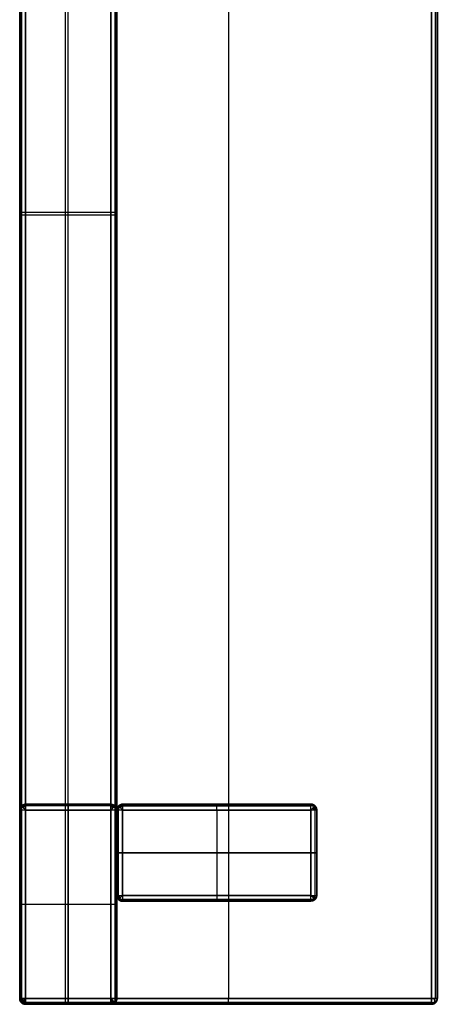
# Model space of a CAD drawing. Header units: millimetres. Extents: x -426 to 426, y -357 to 354.
# Tile 7 of 10: x 284 to 426, y -336 to -1. Entities that reach past the tile are written whole.
import ezdxf

# ---------------------------------------------------------------- set-up
doc = ezdxf.new("R2010")
doc.units = ezdxf.units.MM
doc.layers.add('Défaut', color=7, linetype='Continuous', true_color=0x000000)

msp = doc.modelspace()

# ---------------------------------------------------------------- linework, layer by layer
at = {"layer": 'Défaut'}
for p, q in [((355.05, 352.13, 590.39), (355.05, -333.87, 590.39)), ((355.05, 352.13, 623.39), (355.05, -333.87, 623.39)), ((284.05, -334.02, 557.39), (284.05, 200.28, 557.39)), ((299.55, 200.28, 590.39), (299.55, -335.87, 590.39)), ((300.55, -334.02, 522.39), (300.55, 200.28, 522.39)), ((317.05, -334.02, 556.39), (317.05, 200.28, 556.39)), ((284.05, -66.87, 524.39), (284.05, -66.87, 590.39)), ((315.05, -66.87, 522.39), (286.05, -66.87, 522.39)), ((317.05, -66.87, 524.39), (317.05, -66.87, 588.39)), ((315.05, -67.79, 590.39), (284.05, -67.79, 590.39)), ((284.05, -333.87, 261.39), (284.05, -269.87, 261.39)), ((286.05, -267.87, 261.39), (315.05, -267.87, 261.39)), ((300.55, -267.87, 520.39), (300.55, -267.87, 2.39)), ((300.55, -333.87, 522.39), (300.55, -269.87, 522.39)), ((300.55, -269.87, 0.39), (300.55, -333.87, 0.39)), ((317.05, -333.87, 261.39), (317.05, -269.87, 261.39)), ((319.05, -267.87, 295.39), (383.05, -267.87, 295.39)), ((351.05, -267.87, 2.39), (351.05, -267.87, 588.39)), ((351.05, -269.87, 590.39), (351.05, -298.87, 590.39)), ((351.05, -269.87, 0.39), (351.05, -298.87, 0.39)), ((319.05, -284.37, 590.39), (383.05, -284.37, 590.39)), ((383.05, -284.37, 0.39), (319.05, -284.37, 0.39)), ((319.05, -300.87, 295.39), (383.05, -300.87, 295.39)), ((351.05, -300.87, 2.39), (351.05, -300.87, 588.39)), ((284.05, -301.87, 2.39), (284.05, -301.87, 520.39)), ((286.05, -301.87, 522.39), (315.05, -301.87, 522.39)), ((286.05, -301.87, 0.39), (315.05, -301.87, 0.39)), ((317.05, -301.87, 2.39), (317.05, -301.87, 520.39)), ((286.05, -335.87, 261.39), (315.05, -335.87, 261.39)), ((315.05, -335.87, 557.39), (286.05, -335.87, 557.39)), ((424.05, -335.87, 606.89), (286.05, -335.87, 606.89)), ((300.55, -335.87, 2.39), (300.55, -335.87, 520.39)), ((300.55, -335.87, 590.39), (300.55, -335.87, 524.39)), ((355.05, -335.87, 592.39), (355.05, -335.87, 621.39))]:
    msp.add_line(p, q, dxfattribs=at)
for points in [[(284.05, 352.13, 592.39), (284.05, 9.13, 592.39), (284.05, -333.87, 592.39)], [(284.05, -333.87, 621.39), (284.05, 9.13, 621.39), (284.05, 352.13, 621.39)], [(284.05, 352.13, 606.89), (284.05, 9.13, 606.89), (284.05, -333.87, 606.89)], [(284.63, -333.87, 590.98), (284.63, 9.13, 590.98), (284.63, 352.13, 590.98)], [(284.63, 352.13, 622.81), (284.63, 9.13, 622.81), (284.63, -333.87, 622.81)], [(286.05, -333.87, 590.39), (286.05, 9.13, 590.39), (286.05, 352.13, 590.39)], [(286.05, 352.13, 623.39), (286.05, 9.13, 623.39), (286.05, -333.87, 623.39)], [(424.05, 352.13, 590.39), (424.05, 9.13, 590.39), (424.05, -333.87, 590.39)], [(424.05, -333.87, 623.39), (424.05, 9.13, 623.39), (424.05, 352.13, 623.39)], [(425.46, 352.13, 590.98), (425.46, 9.13, 590.98), (425.46, -333.87, 590.98)], [(425.46, -333.87, 622.81), (425.46, 9.13, 622.81), (425.46, 352.13, 622.81)], [(426.05, -333.87, 592.39), (426.05, 9.13, 592.39), (426.05, 352.13, 592.39)], [(426.05, 352.13, 621.39), (426.05, 9.13, 621.39), (426.05, -333.87, 621.39)], [(426.05, 352.13, 606.89), (426.05, 9.13, 606.89), (426.05, -333.87, 606.89)], [(284.05, 200.28, 524.39), (284.05, -66.87, 524.39), (284.05, -334.02, 524.39)], [(284.05, -334.02, 590.39), (284.05, -66.87, 590.39), (284.05, 200.28, 590.39)], [(284.63, 200.28, 522.98), (284.63, -66.87, 522.98), (284.63, -334.02, 522.98)], [(286.05, -334.02, 522.39), (286.05, -66.87, 522.39), (286.05, 200.28, 522.39)], [(315.05, 200.28, 522.39), (315.05, -66.87, 522.39), (315.05, -334.02, 522.39)], [(315.05, -335.87, 590.39), (315.05, -67.79, 590.39), (315.05, 200.28, 590.39)], [(316.46, 200.28, 522.98), (316.46, -66.87, 522.98), (316.46, -334.02, 522.98)], [(316.46, -335.33, 589.81), (316.46, -67.52, 589.81), (316.46, 200.28, 589.81)], [(317.05, -334.02, 524.39), (317.05, -66.87, 524.39), (317.05, 200.28, 524.39)], [(317.05, 200.28, 588.39), (317.05, -66.87, 588.39), (317.05, -334.02, 588.39)], [(284.05, -333.87, 520.39), (284.05, -301.87, 520.39), (284.05, -269.87, 520.39)], [(284.05, -269.87, 520.39), (284.05, -269.87, 261.39), (284.05, -269.87, 2.39)], [(284.05, -333.87, 2.39), (284.05, -301.87, 2.39), (284.05, -269.87, 2.39)], [(284.63, -268.46, 0.98), (284.63, -268.46, 260.69), (284.63, -268.46, 520.39)], [(284.63, -335.28, 0.98), (284.63, -301.87, 0.98), (284.63, -268.46, 0.98)], [(316.46, -268.46, 0.98), (300.55, -268.46, 0.98), (284.63, -268.46, 0.98)], [(284.63, -269.87, 521.81), (284.63, -301.87, 521.81), (284.63, -333.87, 521.81)], [(286.05, -267.87, 520.39), (300.55, -267.87, 520.39), (315.05, -267.87, 520.39)], [(286.05, -267.87, 2.39), (286.05, -267.87, 261.39), (286.05, -267.87, 520.39)], [(315.05, -267.87, 2.39), (300.55, -267.87, 2.39), (286.05, -267.87, 2.39)], [(315.05, -268.46, 521.81), (300.55, -268.46, 521.81), (286.05, -268.46, 521.81)], [(315.05, -269.87, 522.39), (300.55, -269.87, 522.39), (286.05, -269.87, 522.39)], [(286.05, -269.87, 522.39), (286.05, -301.87, 522.39), (286.05, -333.87, 522.39)], [(286.05, -333.87, 0.39), (286.05, -301.87, 0.39), (286.05, -269.87, 0.39)], [(286.05, -269.87, 0.39), (300.55, -269.87, 0.39), (315.05, -269.87, 0.39)], [(315.05, -267.87, 520.39), (315.05, -267.87, 261.39), (315.05, -267.87, 2.39)], [(315.05, -333.87, 522.39), (315.05, -301.87, 522.39), (315.05, -269.87, 522.39)], [(315.05, -269.87, 0.39), (315.05, -301.87, 0.39), (315.05, -333.87, 0.39)], [(316.46, -268.46, 0.98), (316.46, -268.46, 260.69), (316.46, -268.46, 520.39)], [(316.46, -335.28, 0.98), (316.46, -301.87, 0.98), (316.46, -268.46, 0.98)], [(316.46, -269.87, 521.81), (316.46, -301.87, 521.81), (316.46, -333.87, 521.81)], [(317.05, -298.87, 588.39), (317.05, -284.37, 588.39), (317.05, -269.87, 588.39)], [(317.05, -269.87, 588.39), (317.05, -269.87, 295.39), (317.05, -269.87, 2.39)], [(317.05, -298.87, 2.39), (317.05, -284.37, 2.39), (317.05, -269.87, 2.39)], [(317.05, -298.87, 295.39), (317.05, -284.37, 295.39), (317.05, -269.87, 295.39)], [(317.05, -269.87, 520.39), (317.05, -301.87, 520.39), (317.05, -333.87, 520.39)], [(317.05, -269.87, 2.39), (317.05, -269.87, 261.39), (317.05, -269.87, 520.39)], [(317.05, -333.87, 2.39), (317.05, -301.87, 2.39), (317.05, -269.87, 2.39)], [(317.63, -268.46, 0.98), (317.63, -268.46, 294.69), (317.63, -268.46, 588.39)], [(317.63, -300.28, 0.98), (317.63, -284.37, 0.98), (317.63, -268.46, 0.98)], [(384.46, -268.46, 0.98), (351.05, -268.46, 0.98), (317.63, -268.46, 0.98)], [(317.63, -298.87, 589.81), (317.63, -284.37, 589.81), (317.63, -269.87, 589.81)], [(319.05, -267.87, 588.39), (351.05, -267.87, 588.39), (383.05, -267.87, 588.39)], [(319.05, -267.87, 2.39), (319.05, -267.87, 295.39), (319.05, -267.87, 588.39)], [(383.05, -267.87, 2.39), (351.05, -267.87, 2.39), (319.05, -267.87, 2.39)], [(319.05, -268.46, 589.81), (351.05, -268.46, 589.81), (383.05, -268.46, 589.81)], [(383.05, -269.87, 590.39), (351.05, -269.87, 590.39), (319.05, -269.87, 590.39)], [(319.05, -269.87, 590.39), (319.05, -284.37, 590.39), (319.05, -298.87, 590.39)], [(319.05, -298.87, 0.39), (319.05, -284.37, 0.39), (319.05, -269.87, 0.39)], [(319.05, -269.87, 0.39), (351.05, -269.87, 0.39), (383.05, -269.87, 0.39)], [(383.05, -267.87, 588.39), (383.05, -267.87, 295.39), (383.05, -267.87, 2.39)], [(383.05, -298.87, 590.39), (383.05, -284.37, 590.39), (383.05, -269.87, 590.39)], [(383.05, -269.87, 0.39), (383.05, -284.37, 0.39), (383.05, -298.87, 0.39)], [(384.46, -268.46, 588.39), (384.46, -268.46, 294.69), (384.46, -268.46, 0.98)], [(384.46, -300.28, 0.98), (384.46, -284.37, 0.98), (384.46, -268.46, 0.98)], [(384.46, -298.87, 589.81), (384.46, -284.37, 589.81), (384.46, -269.87, 589.81)], [(385.05, -269.87, 588.39), (385.05, -284.37, 588.39), (385.05, -298.87, 588.39)], [(385.05, -269.87, 2.39), (385.05, -269.87, 295.39), (385.05, -269.87, 588.39)], [(385.05, -298.87, 2.39), (385.05, -284.37, 2.39), (385.05, -269.87, 2.39)], [(385.05, -269.87, 295.39), (385.05, -284.37, 295.39), (385.05, -298.87, 295.39)], [(317.05, -284.37, 2.39), (317.05, -284.37, 295.39), (317.05, -284.37, 588.39)], [(385.05, -284.37, 588.39), (385.05, -284.37, 295.39), (385.05, -284.37, 2.39)], [(317.05, -298.87, 2.39), (317.05, -298.87, 295.39), (317.05, -298.87, 588.39)], [(317.63, -300.28, 588.39), (317.63, -300.28, 294.69), (317.63, -300.28, 0.98)], [(317.63, -300.28, 0.98), (351.05, -300.28, 0.98), (384.46, -300.28, 0.98)], [(319.05, -298.87, 590.39), (351.05, -298.87, 590.39), (383.05, -298.87, 590.39)], [(383.05, -298.87, 0.39), (351.05, -298.87, 0.39), (319.05, -298.87, 0.39)], [(383.05, -300.28, 589.81), (351.05, -300.28, 589.81), (319.05, -300.28, 589.81)], [(319.05, -300.87, 588.39), (319.05, -300.87, 295.39), (319.05, -300.87, 2.39)], [(383.05, -300.87, 588.39), (351.05, -300.87, 588.39), (319.05, -300.87, 588.39)], [(383.05, -300.87, 2.39), (351.05, -300.87, 2.39), (319.05, -300.87, 2.39)], [(383.05, -300.87, 2.39), (383.05, -300.87, 295.39), (383.05, -300.87, 588.39)], [(384.46, -300.28, 0.98), (384.46, -300.28, 294.69), (384.46, -300.28, 588.39)], [(385.05, -298.87, 588.39), (385.05, -298.87, 295.39), (385.05, -298.87, 2.39)], [(284.05, -333.87, 2.39), (284.05, -333.87, 261.39), (284.05, -333.87, 520.39)], [(284.05, -333.87, 592.39), (284.05, -333.87, 606.89), (284.05, -333.87, 621.39)], [(284.05, -334.02, 524.39), (284.05, -334.02, 557.39), (284.05, -334.02, 590.39)], [(286.05, -333.87, 522.39), (300.55, -333.87, 522.39), (315.05, -333.87, 522.39)], [(315.05, -333.87, 0.39), (300.55, -333.87, 0.39), (286.05, -333.87, 0.39)], [(424.05, -333.87, 590.39), (355.05, -333.87, 590.39), (286.05, -333.87, 590.39)], [(286.05, -333.87, 623.39), (355.05, -333.87, 623.39), (424.05, -333.87, 623.39)], [(315.05, -334.02, 522.39), (300.55, -334.02, 522.39), (286.05, -334.02, 522.39)], [(317.05, -333.87, 520.39), (317.05, -333.87, 261.39), (317.05, -333.87, 2.39)], [(317.05, -334.02, 588.39), (317.05, -334.02, 556.39), (317.05, -334.02, 524.39)], [(426.05, -333.87, 621.39), (426.05, -333.87, 606.89), (426.05, -333.87, 592.39)], [(284.63, -335.28, 520.39), (284.63, -335.28, 260.69), (284.63, -335.28, 0.98)], [(316.46, -335.28, 0.98), (300.55, -335.28, 0.98), (284.63, -335.28, 0.98)], [(284.63, -335.28, 621.39), (284.63, -335.28, 606.89), (284.63, -335.28, 592.39)], [(284.63, -335.33, 524.39), (284.63, -335.33, 557.39), (284.63, -335.33, 590.39)], [(315.05, -335.28, 521.81), (300.55, -335.28, 521.81), (286.05, -335.28, 521.81)], [(424.05, -335.28, 590.98), (355.05, -335.28, 590.98), (286.05, -335.28, 590.98)], [(286.05, -335.28, 622.81), (355.05, -335.28, 622.81), (424.05, -335.28, 622.81)], [(286.05, -335.33, 522.98), (300.55, -335.33, 522.98), (315.05, -335.33, 522.98)], [(286.05, -335.87, 520.39), (286.05, -335.87, 261.39), (286.05, -335.87, 2.39)], [(315.05, -335.87, 520.39), (300.55, -335.87, 520.39), (286.05, -335.87, 520.39)], [(315.05, -335.87, 2.39), (300.55, -335.87, 2.39), (286.05, -335.87, 2.39)], [(286.05, -335.87, 524.39), (300.55, -335.87, 524.39), (315.05, -335.87, 524.39)], [(286.05, -335.87, 590.39), (286.05, -335.87, 557.39), (286.05, -335.87, 524.39)], [(286.05, -335.87, 590.39), (300.55, -335.87, 590.39), (315.05, -335.87, 590.39)], [(286.05, -335.87, 621.39), (286.05, -335.87, 606.89), (286.05, -335.87, 592.39)], [(286.05, -335.87, 592.39), (355.05, -335.87, 592.39), (424.05, -335.87, 592.39)], [(424.05, -335.87, 621.39), (355.05, -335.87, 621.39), (286.05, -335.87, 621.39)], [(315.05, -335.87, 2.39), (315.05, -335.87, 261.39), (315.05, -335.87, 520.39)], [(315.05, -335.87, 524.39), (315.05, -335.87, 557.39), (315.05, -335.87, 590.39)], [(316.46, -335.28, 520.39), (316.46, -335.28, 260.69), (316.46, -335.28, 0.98)], [(316.46, -335.33, 524.39), (316.46, -335.33, 557.1), (316.46, -335.33, 589.81)], [(424.05, -335.87, 592.39), (424.05, -335.87, 606.89), (424.05, -335.87, 621.39)], [(425.46, -335.28, 621.39), (425.46, -335.28, 606.89), (425.46, -335.28, 592.39)]]:
    msp.add_open_spline(points, degree=2, dxfattribs=at)
for points, weights, knots in [([(286.05, -66.87, 522.39), (285.22, -66.87, 522.39), (284.63, -66.87, 522.98), (284.05, -66.87, 523.56), (284.05, -66.87, 524.39)], [0.853553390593, 0.853553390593, 1, 0.853553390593, 0.853553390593], [-0.785398, -0.785398, -0.785398, 0, 0, 0.785398, 0.785398, 0.785398]), ([(317.05, -66.87, 524.39), (317.05, -66.87, 523.56), (316.46, -66.87, 522.98), (315.88, -66.87, 522.39), (315.05, -66.87, 522.39)], [0.853553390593, 0.853553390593, 1, 0.853553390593, 0.853553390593], [-0.785398, -0.785398, -0.785398, 0, 0, 0.785398, 0.785398, 0.785398]), ([(317.05, -67.79, 588.39), (317.05, -67.79, 589.22), (316.46, -67.79, 589.81), (315.88, -67.79, 590.39), (315.05, -67.79, 590.39)], [0.853553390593, 0.853553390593, 1, 0.853553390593, 0.853553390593], [-0.785398, -0.785398, -0.785398, 0, 0, 0.785398, 0.785398, 0.785398]), ([(284.05, -269.87, 260.69), (284.05, -269.04, 260.69), (284.63, -268.46, 260.69), (285.22, -267.87, 260.69), (286.05, -267.87, 260.69)], [0.853553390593, 0.853553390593, 1, 0.853553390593, 0.853553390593], [-0.785398, -0.785398, -0.785398, 0, 0, 0.785398, 0.785398, 0.785398]), ([(286.05, -268.98, 522.18), (285.4, -268.72, 522.05), (284.89, -268.72, 521.55), (284.39, -268.72, 521.04), (284.26, -268.98, 520.39)], [0.855722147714, 0.871374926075, 1, 0.871374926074, 0.855722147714], [-0.689821, -0.689821, -0.689821, 0, 0, 0.689821, 0.689821, 0.689821]), ([(286.05, -267.87, 520.39), (285.31, -267.87, 521.13), (284.89, -268.72, 521.55), (284.63, -269.23, 521.81), (284.63, -269.87, 521.81)], [0.859744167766, 0.823443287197, 1, 0.883663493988, 0.859744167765], [-0.94688, -0.94688, -0.94688, 0, 0, 0.623917, 0.623917, 0.623917]), ([(300.55, -267.87, 520.39), (300.55, -267.87, 521.22), (300.55, -268.46, 521.81), (300.55, -269.04, 522.39), (300.55, -269.87, 522.39)], [0.853553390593, 0.853553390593, 1, 0.853553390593, 0.853553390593], [-0.785398, -0.785398, -0.785398, 0, 0, 0.785398, 0.785398, 0.785398]), ([(300.55, -269.87, 0.39), (300.55, -269.04, 0.39), (300.55, -268.46, 0.98), (300.55, -267.87, 1.56), (300.55, -267.87, 2.39)], [0.853553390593, 0.853553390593, 1, 0.853553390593, 0.853553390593], [-0.785398, -0.785398, -0.785398, 0, 0, 0.785398, 0.785398, 0.785398]), ([(315.05, -267.87, 520.39), (315.78, -267.87, 521.13), (316.2, -268.72, 521.55), (316.46, -269.23, 521.81), (316.46, -269.87, 521.81)], [0.859744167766, 0.823443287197, 1, 0.883663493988, 0.859744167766], [-0.94688, -0.94688, -0.94688, 0, 0, 0.623917, 0.623917, 0.623917]), ([(315.05, -267.87, 260.69), (315.88, -267.87, 260.69), (316.46, -268.46, 260.69), (317.05, -269.04, 260.69), (317.05, -269.87, 260.69)], [0.853553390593, 0.853553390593, 1, 0.853553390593, 0.853553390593], [-0.785398, -0.785398, -0.785398, 0, 0, 0.785398, 0.785398, 0.785398]), ([(316.84, -268.98, 520.39), (316.71, -268.72, 521.04), (316.2, -268.72, 521.55), (315.7, -268.72, 522.05), (315.05, -268.98, 522.18)], [0.855722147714, 0.871374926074, 1, 0.871374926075, 0.855722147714], [-0.689821, -0.689821, -0.689821, 0, 0, 0.689821, 0.689821, 0.689821]), ([(317.05, -269.87, 294.69), (317.05, -269.04, 294.69), (317.63, -268.46, 294.69), (318.22, -267.87, 294.69), (319.05, -267.87, 294.69)], [0.853553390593, 0.853553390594, 1, 0.853553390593, 0.853553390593], [-0.785398, -0.785398, -0.785398, 0, 0, 0.785398, 0.785398, 0.785398]), ([(319.05, -268.98, 590.18), (318.4, -268.72, 590.05), (317.89, -268.72, 589.55), (317.39, -268.72, 589.04), (317.26, -268.98, 588.39)], [0.855722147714, 0.871374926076, 1, 0.871374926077, 0.855722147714], [-0.689821, -0.689821, -0.689821, 0, 0, 0.689821, 0.689821, 0.689821]), ([(319.05, -267.87, 588.39), (318.31, -267.87, 589.13), (317.89, -268.72, 589.55), (317.63, -269.23, 589.81), (317.63, -269.87, 589.81)], [0.859744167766, 0.823443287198, 1, 0.88366349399, 0.859744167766], [-0.94688, -0.94688, -0.94688, 0, 0, 0.623917, 0.623917, 0.623917]), ([(351.05, -269.87, 590.39), (351.05, -269.04, 590.39), (351.05, -268.46, 589.81), (351.05, -267.87, 589.22), (351.05, -267.87, 588.39)], [0.853553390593, 0.853553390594, 1, 0.853553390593, 0.853553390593], [-0.785398, -0.785398, -0.785398, 0, 0, 0.785398, 0.785398, 0.785398]), ([(351.05, -269.87, 0.39), (351.05, -269.04, 0.39), (351.05, -268.46, 0.98), (351.05, -267.87, 1.56), (351.05, -267.87, 2.39)], [0.853553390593, 0.853553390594, 1, 0.853553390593, 0.853553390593], [-0.785398, -0.785398, -0.785398, 0, 0, 0.785398, 0.785398, 0.785398]), ([(385.05, -269.87, 294.69), (385.05, -269.04, 294.69), (384.46, -268.46, 294.69), (383.88, -267.87, 294.69), (383.05, -267.87, 294.69)], [0.853553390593, 0.853553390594, 1, 0.853553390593, 0.853553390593], [-0.785398, -0.785398, -0.785398, 0, 0, 0.785398, 0.785398, 0.785398]), ([(385.05, -269.87, 588.39), (385.05, -269.14, 589.13), (384.2, -268.72, 589.55), (383.68, -268.46, 589.81), (383.05, -268.46, 589.81)], [0.859744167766, 0.823443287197, 1, 0.88366349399, 0.859744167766], [-0.94688, -0.94688, -0.94688, 0, 0, 0.623917, 0.623917, 0.623917]), ([(383.94, -269.87, 590.18), (384.2, -269.22, 590.05), (384.2, -268.72, 589.55), (384.2, -268.21, 589.04), (383.94, -268.08, 588.39)], [0.855722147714, 0.871374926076, 1, 0.871374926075, 0.855722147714], [-0.689821, -0.689821, -0.689821, 0, 0, 0.689821, 0.689821, 0.689821]), ([(319.05, -284.37, 590.39), (318.22, -284.37, 590.39), (317.63, -284.37, 589.81), (317.05, -284.37, 589.22), (317.05, -284.37, 588.39)], [0.853553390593, 0.853553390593, 1, 0.853553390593, 0.853553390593], [-0.785398, -0.785398, -0.785398, 0, 0, 0.785398, 0.785398, 0.785398]), ([(317.05, -284.37, 2.39), (317.05, -284.37, 1.56), (317.63, -284.37, 0.98), (318.22, -284.37, 0.39), (319.05, -284.37, 0.39)], [0.853553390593, 0.853553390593, 1, 0.853553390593, 0.853553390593], [-0.785398, -0.785398, -0.785398, 0, 0, 0.785398, 0.785398, 0.785398]), ([(385.05, -284.37, 588.39), (385.05, -284.37, 589.22), (384.46, -284.37, 589.81), (383.88, -284.37, 590.39), (383.05, -284.37, 590.39)], [0.853553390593, 0.853553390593, 1, 0.853553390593, 0.853553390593], [-0.785398, -0.785398, -0.785398, 0, 0, 0.785398, 0.785398, 0.785398]), ([(383.05, -284.37, 0.39), (383.88, -284.37, 0.39), (384.46, -284.37, 0.98), (385.05, -284.37, 1.56), (385.05, -284.37, 2.39)], [0.853553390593, 0.853553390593, 1, 0.853553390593, 0.853553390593], [-0.785398, -0.785398, -0.785398, 0, 0, 0.785398, 0.785398, 0.785398]), ([(319.05, -300.28, 589.81), (318.41, -300.28, 589.81), (317.89, -300.03, 589.55), (317.05, -299.6, 589.13), (317.05, -298.87, 588.39)], [0.859744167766, 0.883663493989, 1, 0.823443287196, 0.859744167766], [-0.623917, -0.623917, -0.623917, 0, 0, 0.94688, 0.94688, 0.94688]), ([(317.05, -298.87, 294.69), (317.05, -299.7, 294.69), (317.63, -300.28, 294.69), (318.22, -300.87, 294.69), (319.05, -300.87, 294.69)], [0.853553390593, 0.853553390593, 1, 0.853553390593, 0.853553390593], [-0.785398, -0.785398, -0.785398, 0, 0, 0.785398, 0.785398, 0.785398]), ([(318.15, -300.66, 588.39), (317.89, -300.53, 589.04), (317.89, -300.03, 589.55), (317.89, -299.52, 590.05), (318.15, -298.87, 590.18)], [0.855722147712, 0.871374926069, 1, 0.871374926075, 0.855722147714], [-0.689821, -0.689821, -0.689821, 0, 0, 0.689821, 0.689821, 0.689821]), ([(351.05, -298.87, 590.39), (351.05, -299.7, 590.39), (351.05, -300.28, 589.81), (351.05, -300.87, 589.22), (351.05, -300.87, 588.39)], [0.853553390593, 0.853553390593, 1, 0.853553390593, 0.853553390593], [-0.785398, -0.785398, -0.785398, 0, 0, 0.785398, 0.785398, 0.785398]), ([(351.05, -298.87, 0.39), (351.05, -299.7, 0.39), (351.05, -300.28, 0.98), (351.05, -300.87, 1.56), (351.05, -300.87, 2.39)], [0.853553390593, 0.853553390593, 1, 0.853553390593, 0.853553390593], [-0.785398, -0.785398, -0.785398, 0, 0, 0.785398, 0.785398, 0.785398]), ([(385.05, -298.87, 588.39), (385.05, -299.6, 589.13), (384.2, -300.03, 589.55), (383.68, -300.28, 589.81), (383.05, -300.28, 589.81)], [0.859744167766, 0.823443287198, 1, 0.883663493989, 0.859744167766], [-0.94688, -0.94688, -0.94688, 0, 0, 0.623917, 0.623917, 0.623917]), ([(385.05, -298.87, 294.69), (385.05, -299.7, 294.69), (384.46, -300.28, 294.69), (383.88, -300.87, 294.69), (383.05, -300.87, 294.69)], [0.853553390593, 0.853553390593, 1, 0.853553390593, 0.853553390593], [-0.785398, -0.785398, -0.785398, 0, 0, 0.785398, 0.785398, 0.785398]), ([(383.94, -300.66, 588.39), (384.2, -300.53, 589.04), (384.2, -300.03, 589.55), (384.2, -299.52, 590.05), (383.94, -298.87, 590.18)], [0.855722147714, 0.871374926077, 1, 0.871374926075, 0.855722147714], [-0.689821, -0.689821, -0.689821, 0, 0, 0.689821, 0.689821, 0.689821]), ([(284.05, -301.87, 520.39), (284.05, -301.87, 521.22), (284.63, -301.87, 521.81), (285.22, -301.87, 522.39), (286.05, -301.87, 522.39)], [0.853553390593, 0.853553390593, 1, 0.853553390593, 0.853553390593], [-0.785398, -0.785398, -0.785398, 0, 0, 0.785398, 0.785398, 0.785398]), ([(284.05, -301.87, 2.39), (284.05, -301.87, 1.56), (284.63, -301.87, 0.98), (285.22, -301.87, 0.39), (286.05, -301.87, 0.39)], [0.853553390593, 0.853553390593, 1, 0.853553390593, 0.853553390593], [-0.785398, -0.785398, -0.785398, 0, 0, 0.785398, 0.785398, 0.785398]), ([(315.05, -301.87, 522.39), (315.88, -301.87, 522.39), (316.46, -301.87, 521.81), (317.05, -301.87, 521.22), (317.05, -301.87, 520.39)], [0.853553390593, 0.853553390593, 1, 0.853553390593, 0.853553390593], [-0.785398, -0.785398, -0.785398, 0, 0, 0.785398, 0.785398, 0.785398]), ([(315.05, -301.87, 0.39), (315.88, -301.87, 0.39), (316.46, -301.87, 0.98), (317.05, -301.87, 1.56), (317.05, -301.87, 2.39)], [0.853553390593, 0.853553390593, 1, 0.853553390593, 0.853553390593], [-0.785398, -0.785398, -0.785398, 0, 0, 0.785398, 0.785398, 0.785398]), ([(284.05, -333.87, 260.69), (284.05, -334.7, 260.69), (284.63, -335.28, 260.69), (285.22, -335.87, 260.69), (286.05, -335.87, 260.69)], [0.853553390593, 0.853553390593, 1, 0.853553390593, 0.853553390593], [-0.785398, -0.785398, -0.785398, 0, 0, 0.785398, 0.785398, 0.785398]), ([(284.05, -333.87, 592.39), (284.05, -334.6, 591.66), (284.89, -335.03, 591.24), (285.41, -335.28, 590.98), (286.05, -335.28, 590.98)], [0.859744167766, 0.823443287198, 1, 0.883663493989, 0.859744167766], [-0.94688, -0.94688, -0.94688, 0, 0, 0.623917, 0.623917, 0.623917]), ([(284.05, -333.87, 621.39), (284.05, -334.6, 622.13), (284.89, -335.03, 622.55), (285.41, -335.28, 622.81), (286.05, -335.28, 622.81)], [0.859744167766, 0.823443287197, 1, 0.88366349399, 0.859744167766], [-0.94688, -0.94688, -0.94688, 0, 0, 0.623917, 0.623917, 0.623917]), ([(284.05, -333.87, 606.89), (284.05, -334.7, 606.89), (284.63, -335.28, 606.89), (285.22, -335.87, 606.89), (286.05, -335.87, 606.89)], [0.853553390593, 0.853553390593, 1, 0.853553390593, 0.853553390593], [-0.785398, -0.785398, -0.785398, 0, 0, 0.785398, 0.785398, 0.785398]), ([(286.05, -335.87, 557.39), (285.22, -335.87, 557.39), (284.63, -335.33, 557.39), (284.05, -334.79, 557.39), (284.05, -334.02, 557.39)], [0.853553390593, 0.853553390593, 1, 0.853553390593, 0.853553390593], [-0.785398, -0.785398, -0.785398, 0, 0, 0.785398, 0.785398, 0.785398]), ([(286.05, -335.68, 523.5), (285.4, -335.56, 523.24), (284.89, -335.09, 523.24), (284.39, -334.63, 523.24), (284.26, -334.02, 523.5)], [0.855722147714, 0.871374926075, 1, 0.871374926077, 0.855722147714], [-0.689821, -0.689821, -0.689821, 0, 0, 0.689821, 0.689821, 0.689821]), ([(284.63, -333.87, 521.81), (284.63, -334.51, 521.81), (284.89, -335.03, 521.55), (285.31, -335.87, 521.13), (286.05, -335.87, 520.39)], [0.859744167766, 0.883663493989, 1, 0.823443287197, 0.859744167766], [-0.623917, -0.623917, -0.623917, 0, 0, 0.94688, 0.94688, 0.94688]), ([(284.63, -335.33, 524.39), (284.63, -335.33, 523.76), (284.89, -335.09, 523.24), (285.31, -334.7, 522.39), (286.05, -334.02, 522.39)], [0.859744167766, 0.88366349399, 1, 0.823443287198, 0.859744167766], [-0.623917, -0.623917, -0.623917, 0, 0, 0.94688, 0.94688, 0.94688]), ([(285.15, -335.66, 592.39), (284.89, -335.53, 591.74), (284.89, -335.03, 591.24), (284.89, -334.52, 590.73), (285.15, -333.87, 590.6)], [0.855722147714, 0.871374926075, 1, 0.871374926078, 0.855722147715], [-0.689821, -0.689821, -0.689821, 0, 0, 0.689821, 0.689821, 0.689821]), ([(285.15, -333.87, 623.18), (284.89, -334.52, 623.05), (284.89, -335.03, 622.55), (284.89, -335.53, 622.04), (285.15, -335.66, 621.39)], [0.855722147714, 0.871374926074, 1, 0.871374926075, 0.855722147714], [-0.689821, -0.689821, -0.689821, 0, 0, 0.689821, 0.689821, 0.689821]), ([(300.55, -333.87, 522.39), (300.55, -334.7, 522.39), (300.55, -335.28, 521.81), (300.55, -335.87, 521.22), (300.55, -335.87, 520.39)], [0.853553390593, 0.853553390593, 1, 0.853553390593, 0.853553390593], [-0.785398, -0.785398, -0.785398, 0, 0, 0.785398, 0.785398, 0.785398]), ([(300.55, -335.87, 2.39), (300.55, -335.87, 1.56), (300.55, -335.28, 0.98), (300.55, -334.7, 0.39), (300.55, -333.87, 0.39)], [0.853553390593, 0.853553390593, 1, 0.853553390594, 0.853553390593], [-0.785398, -0.785398, -0.785398, 0, 0, 0.785398, 0.785398, 0.785398]), ([(300.55, -334.02, 522.39), (300.55, -334.79, 522.39), (300.55, -335.33, 522.98), (300.55, -335.87, 523.56), (300.55, -335.87, 524.39)], [0.853553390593, 0.853553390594, 1, 0.853553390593, 0.853553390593], [-0.785398, -0.785398, -0.785398, 0, 0, 0.785398, 0.785398, 0.785398]), ([(316.46, -333.87, 521.81), (316.46, -334.51, 521.81), (316.2, -335.03, 521.55), (315.78, -335.87, 521.13), (315.05, -335.87, 520.39)], [0.859744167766, 0.883663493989, 1, 0.823443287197, 0.859744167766], [-0.623917, -0.623917, -0.623917, 0, 0, 0.94688, 0.94688, 0.94688]), ([(315.05, -335.87, 260.69), (315.88, -335.87, 260.69), (316.46, -335.28, 260.69), (317.05, -334.7, 260.69), (317.05, -333.87, 260.69)], [0.853553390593, 0.853553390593, 1, 0.853553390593, 0.853553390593], [-0.785398, -0.785398, -0.785398, 0, 0, 0.785398, 0.785398, 0.785398]), ([(316.46, -335.33, 524.39), (316.46, -335.33, 523.76), (316.2, -335.09, 523.24), (315.78, -334.7, 522.39), (315.05, -334.02, 522.39)], [0.859744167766, 0.88366349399, 1, 0.823443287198, 0.859744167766], [-0.623917, -0.623917, -0.623917, 0, 0, 0.94688, 0.94688, 0.94688]), ([(316.84, -334.02, 523.5), (316.71, -334.63, 523.24), (316.2, -335.09, 523.24), (315.7, -335.56, 523.24), (315.05, -335.68, 523.5)], [0.855722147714, 0.871374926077, 1, 0.871374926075, 0.855722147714], [-0.689821, -0.689821, -0.689821, 0, 0, 0.689821, 0.689821, 0.689821]), ([(317.05, -334.02, 557.39), (317.05, -334.79, 557.39), (316.46, -335.33, 557.39), (315.88, -335.87, 557.39), (315.05, -335.87, 557.39)], [0.853553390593, 0.853553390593, 1, 0.853553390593, 0.853553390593], [-0.785398, -0.785398, -0.785398, 0, 0, 0.785398, 0.785398, 0.785398]), ([(355.05, -335.87, 592.39), (355.05, -335.87, 591.56), (355.05, -335.28, 590.98), (355.05, -334.7, 590.39), (355.05, -333.87, 590.39)], [0.853553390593, 0.853553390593, 1, 0.853553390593, 0.853553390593], [-0.785398, -0.785398, -0.785398, 0, 0, 0.785398, 0.785398, 0.785398]), ([(355.05, -335.87, 621.39), (355.05, -335.87, 622.22), (355.05, -335.28, 622.81), (355.05, -334.7, 623.39), (355.05, -333.87, 623.39)], [0.853553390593, 0.853553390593, 1, 0.853553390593, 0.853553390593], [-0.785398, -0.785398, -0.785398, 0, 0, 0.785398, 0.785398, 0.785398]), ([(424.05, -335.28, 590.98), (424.68, -335.28, 590.98), (425.2, -335.03, 591.24), (426.05, -334.6, 591.66), (426.05, -333.87, 592.39)], [0.859744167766, 0.88366349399, 1, 0.823443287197, 0.859744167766], [-0.623917, -0.623917, -0.623917, 0, 0, 0.94688, 0.94688, 0.94688]), ([(424.05, -335.28, 622.81), (424.68, -335.28, 622.81), (425.2, -335.03, 622.55), (426.05, -334.6, 622.13), (426.05, -333.87, 621.39)], [0.859744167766, 0.883663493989, 1, 0.823443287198, 0.859744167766], [-0.623917, -0.623917, -0.623917, 0, 0, 0.94688, 0.94688, 0.94688]), ([(424.05, -335.87, 606.89), (424.88, -335.87, 606.89), (425.46, -335.28, 606.89), (426.05, -334.7, 606.89), (426.05, -333.87, 606.89)], [0.853553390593, 0.853553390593, 1, 0.853553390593, 0.853553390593], [-0.785398, -0.785398, -0.785398, 0, 0, 0.785398, 0.785398, 0.785398]), ([(424.94, -335.66, 592.39), (425.2, -335.53, 591.74), (425.2, -335.03, 591.24), (425.2, -334.52, 590.73), (424.94, -333.87, 590.6)], [0.855722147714, 0.871374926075, 1, 0.87137492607, 0.855722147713], [-0.689821, -0.689821, -0.689821, 0, 0, 0.689821, 0.689821, 0.689821]), ([(424.94, -333.87, 623.18), (425.2, -334.52, 623.05), (425.2, -335.03, 622.55), (425.2, -335.53, 622.04), (424.94, -335.66, 621.39)], [0.855722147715, 0.871374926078, 1, 0.871374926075, 0.855722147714], [-0.689821, -0.689821, -0.689821, 0, 0, 0.689821, 0.689821, 0.689821]), ([(286.05, -334.76, 522.18), (285.4, -335.03, 522.05), (284.89, -335.03, 521.55), (284.39, -335.03, 521.04), (284.26, -334.76, 520.39)], [0.855722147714, 0.871374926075, 1, 0.871374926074, 0.855722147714], [-0.689821, -0.689821, -0.689821, 0, 0, 0.689821, 0.689821, 0.689821]), ([(316.84, -334.76, 520.39), (316.71, -335.03, 521.04), (316.2, -335.03, 521.55), (315.7, -335.03, 522.05), (315.05, -334.76, 522.18)], [0.855722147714, 0.871374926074, 1, 0.871374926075, 0.855722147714], [-0.689821, -0.689821, -0.689821, 0, 0, 0.689821, 0.689821, 0.689821])]:
    msp.add_rational_spline(points, weights, degree=2, knots=knots, dxfattribs=at)
for points, weights in [([(284.05, -269.87, 520.39), (284.05, -267.87, 520.39), (286.05, -267.87, 520.39)], [1, 0.707106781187, 1]), ([(286.05, -269.87, 522.39), (284.05, -269.87, 522.39), (284.05, -269.87, 520.39)], [1, 0.707106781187, 1]), ([(286.05, -267.87, 520.39), (286.05, -267.87, 522.39), (286.05, -269.87, 522.39)], [1, 0.707106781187, 1]), ([(315.05, -269.87, 522.39), (315.05, -267.87, 522.39), (315.05, -267.87, 520.39)], [1, 0.707106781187, 1]), ([(315.05, -267.87, 520.39), (317.05, -267.87, 520.39), (317.05, -269.87, 520.39)], [1, 0.707106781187, 1]), ([(317.05, -269.87, 520.39), (317.05, -269.87, 522.39), (315.05, -269.87, 522.39)], [1, 0.707106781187, 1]), ([(317.05, -269.87, 588.39), (317.05, -267.87, 588.39), (319.05, -267.87, 588.39)], [1, 0.707106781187, 1]), ([(319.05, -269.87, 590.39), (317.05, -269.87, 590.39), (317.05, -269.87, 588.39)], [1, 0.707106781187, 1]), ([(319.05, -267.87, 588.39), (319.05, -267.87, 590.39), (319.05, -269.87, 590.39)], [1, 0.707106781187, 1]), ([(383.05, -269.87, 590.39), (383.05, -267.87, 590.39), (383.05, -267.87, 588.39)], [1, 0.707106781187, 1]), ([(383.05, -267.87, 588.39), (385.05, -267.87, 588.39), (385.05, -269.87, 588.39)], [1, 0.707106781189, 1]), ([(385.05, -269.87, 588.39), (385.05, -269.87, 590.39), (383.05, -269.87, 590.39)], [1, 0.707106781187, 1]), ([(317.05, -298.87, 588.39), (317.05, -298.87, 590.39), (319.05, -298.87, 590.39)], [1, 0.707106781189, 1]), ([(319.05, -300.87, 588.39), (317.05, -300.87, 588.39), (317.05, -298.87, 588.39)], [1, 0.707106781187, 1]), ([(319.05, -298.87, 590.39), (319.05, -300.87, 590.39), (319.05, -300.87, 588.39)], [1, 0.707106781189, 1]), ([(383.05, -298.87, 590.39), (385.05, -298.87, 590.39), (385.05, -298.87, 588.39)], [1, 0.707106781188, 1]), ([(383.05, -300.87, 588.39), (383.05, -300.87, 590.39), (383.05, -298.87, 590.39)], [1, 0.707106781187, 1]), ([(385.05, -298.87, 588.39), (385.05, -300.87, 588.39), (383.05, -300.87, 588.39)], [1, 0.707106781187, 1]), ([(286.05, -335.87, 520.39), (284.05, -335.87, 520.39), (284.05, -333.87, 520.39)], [1, 0.70710678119, 1]), ([(284.05, -333.87, 520.39), (284.05, -333.87, 522.39), (286.05, -333.87, 522.39)], [1, 0.707106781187, 1]), ([(286.05, -333.87, 590.39), (284.05, -333.87, 590.39), (284.05, -333.87, 592.39)], [1, 0.707106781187, 1]), ([(284.05, -333.87, 592.39), (284.05, -335.87, 592.39), (286.05, -335.87, 592.39)], [1, 0.707106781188, 1]), ([(286.05, -335.87, 621.39), (284.05, -335.87, 621.39), (284.05, -333.87, 621.39)], [1, 0.707106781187, 1]), ([(284.05, -333.87, 621.39), (284.05, -333.87, 623.39), (286.05, -333.87, 623.39)], [1, 0.707106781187, 1]), ([(284.05, -334.02, 590.39), (284.05, -335.87, 590.39), (286.05, -335.87, 590.39)], [1, 0.707106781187, 1]), ([(284.05, -334.02, 524.39), (284.05, -335.87, 524.39), (286.05, -335.87, 524.39)], [0.999999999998, 0.707106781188, 1]), ([(286.05, -334.02, 522.39), (284.05, -334.02, 522.39), (284.05, -334.02, 524.39)], [1, 0.707106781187, 1]), ([(286.05, -333.87, 522.39), (286.05, -335.87, 522.39), (286.05, -335.87, 520.39)], [1, 0.707106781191, 1]), ([(286.05, -335.87, 592.39), (286.05, -335.87, 590.39), (286.05, -333.87, 590.39)], [1, 0.707106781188, 1]), ([(286.05, -333.87, 623.39), (286.05, -335.87, 623.39), (286.05, -335.87, 621.39)], [1, 0.707106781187, 1]), ([(286.05, -335.87, 524.39), (286.05, -335.87, 522.39), (286.05, -334.02, 522.39)], [1, 0.707106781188, 0.999999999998]), ([(315.05, -335.87, 520.39), (315.05, -335.87, 522.39), (315.05, -333.87, 522.39)], [1, 0.707106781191, 1]), ([(317.05, -333.87, 520.39), (317.05, -335.87, 520.39), (315.05, -335.87, 520.39)], [1, 0.70710678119, 1]), ([(315.05, -333.87, 522.39), (317.05, -333.87, 522.39), (317.05, -333.87, 520.39)], [1, 0.707106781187, 1]), ([(317.05, -334.02, 524.39), (317.05, -334.02, 522.39), (315.05, -334.02, 522.39)], [1, 0.707106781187, 1]), ([(315.05, -335.87, 524.39), (317.05, -335.87, 524.39), (317.05, -334.02, 524.39)], [1, 0.707106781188, 0.999999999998]), ([(315.05, -334.02, 522.39), (315.05, -335.87, 522.39), (315.05, -335.87, 524.39)], [0.999999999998, 0.707106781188, 1]), ([(424.05, -333.87, 590.39), (424.05, -335.87, 590.39), (424.05, -335.87, 592.39)], [1, 0.707106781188, 1]), ([(426.05, -333.87, 592.39), (426.05, -333.87, 590.39), (424.05, -333.87, 590.39)], [1, 0.707106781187, 1]), ([(424.05, -335.87, 592.39), (426.05, -335.87, 592.39), (426.05, -333.87, 592.39)], [1, 0.707106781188, 1]), ([(426.05, -333.87, 621.39), (426.05, -335.87, 621.39), (424.05, -335.87, 621.39)], [1, 0.707106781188, 1]), ([(424.05, -333.87, 623.39), (426.05, -333.87, 623.39), (426.05, -333.87, 621.39)], [1, 0.707106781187, 1]), ([(424.05, -335.87, 621.39), (424.05, -335.87, 623.39), (424.05, -333.87, 623.39)], [1, 0.707106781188, 1])]:
    msp.add_rational_spline(points, weights, degree=2, dxfattribs=at)
for points, knots in [([(284.05, -269.87, 2.39), (284.05, -269.63, 2.15), (284.09, -269.39, 1.91), (284.23, -269.03, 1.55), (284.29, -268.91, 1.44), (284.43, -268.68, 1.2), (284.52, -268.57, 1.09), (284.63, -268.46, 0.98)], [0, 0, 0, 0, 1.060286, 1.060286, 1.590406, 1.590406, 2.120731, 2.120731, 2.120731, 2.120731]), ([(284.63, -268.46, 0.98), (284.74, -268.35, 1.09), (284.86, -268.26, 1.2), (285.09, -268.11, 1.44), (285.21, -268.05, 1.55), (285.56, -267.91, 1.91), (285.81, -267.87, 2.15), (286.05, -267.87, 2.39)], [-2.120731, -2.120731, -2.120731, -2.120731, -1.590406, -1.590406, -1.060286, -1.060286, 0, 0, 0, 0]), ([(286.05, -269.87, 0.39), (285.81, -269.63, 0.39), (285.56, -269.39, 0.44), (285.21, -269.03, 0.57), (285.09, -268.91, 0.63), (284.86, -268.68, 0.78), (284.74, -268.57, 0.87), (284.63, -268.46, 0.98)], [0, 0, 0, 0, 1.060286, 1.060286, 1.590406, 1.590406, 2.120731, 2.120731, 2.120731, 2.120731]), ([(315.05, -267.87, 2.39), (315.29, -267.87, 2.15), (315.53, -267.91, 1.91), (315.89, -268.05, 1.55), (316, -268.11, 1.44), (316.24, -268.26, 1.2), (316.35, -268.35, 1.09), (316.46, -268.46, 0.98)], [0, 0, 0, 0, 1.060286, 1.060286, 1.590406, 1.590406, 2.120731, 2.120731, 2.120731, 2.120731]), ([(315.05, -269.87, 0.39), (315.29, -269.63, 0.39), (315.53, -269.39, 0.44), (315.89, -269.03, 0.57), (316, -268.91, 0.63), (316.24, -268.68, 0.78), (316.35, -268.57, 0.87), (316.46, -268.46, 0.98)], [0, 0, 0, 0, 1.060286, 1.060286, 1.590406, 1.590406, 2.120731, 2.120731, 2.120731, 2.120731]), ([(316.46, -268.46, 0.98), (316.57, -268.57, 1.09), (316.66, -268.68, 1.2), (316.81, -268.91, 1.44), (316.87, -269.03, 1.55), (317, -269.39, 1.91), (317.05, -269.63, 2.15), (317.05, -269.87, 2.39)], [-2.120731, -2.120731, -2.120731, -2.120731, -1.590406, -1.590406, -1.060286, -1.060286, 0, 0, 0, 0]), ([(317.05, -269.87, 2.39), (317.05, -269.63, 2.15), (317.09, -269.39, 1.91), (317.23, -269.03, 1.55), (317.29, -268.91, 1.44), (317.43, -268.68, 1.2), (317.52, -268.57, 1.09), (317.63, -268.46, 0.98)], [0, 0, 0, 0, 1.060286, 1.060286, 1.590406, 1.590406, 2.120731, 2.120731, 2.120731, 2.120731]), ([(317.63, -268.46, 0.98), (317.74, -268.35, 1.09), (317.86, -268.26, 1.2), (318.09, -268.11, 1.44), (318.21, -268.05, 1.55), (318.56, -267.91, 1.91), (318.81, -267.87, 2.15), (319.05, -267.87, 2.39)], [-2.120731, -2.120731, -2.120731, -2.120731, -1.590406, -1.590406, -1.060286, -1.060286, 0, 0, 0, 0]), ([(319.05, -269.87, 0.39), (318.81, -269.63, 0.39), (318.56, -269.39, 0.44), (318.21, -269.03, 0.57), (318.09, -268.91, 0.63), (317.86, -268.68, 0.78), (317.74, -268.57, 0.87), (317.63, -268.46, 0.98)], [0, 0, 0, 0, 1.060286, 1.060286, 1.590406, 1.590406, 2.120731, 2.120731, 2.120731, 2.120731]), ([(383.05, -267.87, 2.39), (383.29, -267.87, 2.15), (383.53, -267.91, 1.91), (383.89, -268.05, 1.55), (384, -268.11, 1.44), (384.24, -268.26, 1.2), (384.35, -268.35, 1.09), (384.46, -268.46, 0.98)], [0, 0, 0, 0, 1.060286, 1.060286, 1.590406, 1.590406, 2.120731, 2.120731, 2.120731, 2.120731]), ([(383.05, -269.87, 0.39), (383.29, -269.63, 0.39), (383.53, -269.39, 0.44), (383.89, -269.03, 0.57), (384, -268.91, 0.63), (384.24, -268.68, 0.78), (384.35, -268.57, 0.87), (384.46, -268.46, 0.98)], [0, 0, 0, 0, 1.060286, 1.060286, 1.590406, 1.590406, 2.120731, 2.120731, 2.120731, 2.120731]), ([(384.46, -268.46, 0.98), (384.57, -268.57, 1.09), (384.66, -268.68, 1.2), (384.81, -268.91, 1.44), (384.87, -269.03, 1.55), (385, -269.39, 1.91), (385.05, -269.63, 2.15), (385.05, -269.87, 2.39)], [-2.120731, -2.120731, -2.120731, -2.120731, -1.590406, -1.590406, -1.060286, -1.060286, 0, 0, 0, 0]), ([(317.63, -300.28, 0.98), (317.52, -300.17, 1.09), (317.43, -300.06, 1.2), (317.29, -299.83, 1.44), (317.23, -299.71, 1.55), (317.09, -299.35, 1.91), (317.05, -299.11, 2.15), (317.05, -298.87, 2.39)], [-2.120731, -2.120731, -2.120731, -2.120731, -1.590406, -1.590406, -1.060286, -1.060286, 0, 0, 0, 0]), ([(319.05, -298.87, 0.39), (318.81, -299.11, 0.39), (318.56, -299.35, 0.44), (318.21, -299.71, 0.57), (318.09, -299.83, 0.63), (317.86, -300.06, 0.78), (317.74, -300.17, 0.87), (317.63, -300.28, 0.98)], [0, 0, 0, 0, 1.060286, 1.060286, 1.590406, 1.590406, 2.120731, 2.120731, 2.120731, 2.120731]), ([(319.05, -300.87, 2.39), (318.81, -300.87, 2.15), (318.56, -300.83, 1.91), (318.21, -300.69, 1.55), (318.09, -300.63, 1.44), (317.86, -300.48, 1.2), (317.74, -300.4, 1.09), (317.63, -300.28, 0.98)], [0, 0, 0, 0, 1.060286, 1.060286, 1.590406, 1.590406, 2.120731, 2.120731, 2.120731, 2.120731]), ([(384.46, -300.28, 0.98), (384.35, -300.17, 0.87), (384.24, -300.06, 0.78), (384, -299.83, 0.63), (383.89, -299.71, 0.57), (383.53, -299.35, 0.44), (383.29, -299.11, 0.39), (383.05, -298.87, 0.39)], [-2.120731, -2.120731, -2.120731, -2.120731, -1.590406, -1.590406, -1.060286, -1.060286, 0, 0, 0, 0]), ([(384.46, -300.28, 0.98), (384.35, -300.4, 1.09), (384.24, -300.48, 1.2), (384, -300.63, 1.44), (383.89, -300.69, 1.55), (383.53, -300.83, 1.91), (383.29, -300.87, 2.15), (383.05, -300.87, 2.39)], [-2.120731, -2.120731, -2.120731, -2.120731, -1.590406, -1.590406, -1.060286, -1.060286, 0, 0, 0, 0]), ([(385.05, -298.87, 2.39), (385.05, -299.11, 2.15), (385, -299.35, 1.91), (384.87, -299.71, 1.55), (384.81, -299.83, 1.44), (384.66, -300.06, 1.2), (384.57, -300.17, 1.09), (384.46, -300.28, 0.98)], [0, 0, 0, 0, 1.060286, 1.060286, 1.590406, 1.590406, 2.120731, 2.120731, 2.120731, 2.120731]), ([(284.63, -335.28, 0.98), (284.52, -335.17, 1.09), (284.43, -335.06, 1.2), (284.29, -334.83, 1.44), (284.23, -334.71, 1.55), (284.09, -334.35, 1.91), (284.05, -334.11, 2.15), (284.05, -333.87, 2.39)], [-2.120731, -2.120731, -2.120731, -2.120731, -1.590406, -1.590406, -1.060286, -1.060286, 0, 0, 0, 0]), ([(284.63, -335.28, 0.98), (284.74, -335.17, 0.87), (284.86, -335.06, 0.78), (285.09, -334.83, 0.63), (285.21, -334.71, 0.57), (285.56, -334.35, 0.44), (285.81, -334.11, 0.39), (286.05, -333.87, 0.39)], [-2.120731, -2.120731, -2.120731, -2.120731, -1.590406, -1.590406, -1.060286, -1.060286, 0, 0, 0, 0]), ([(316.46, -335.28, 0.98), (316.35, -335.17, 0.87), (316.24, -335.06, 0.78), (316, -334.83, 0.63), (315.89, -334.71, 0.57), (315.53, -334.35, 0.44), (315.29, -334.11, 0.39), (315.05, -333.87, 0.39)], [-2.120731, -2.120731, -2.120731, -2.120731, -1.590406, -1.590406, -1.060286, -1.060286, 0, 0, 0, 0]), ([(317.05, -334.02, 588.39), (317.05, -334.21, 588.59), (317.02, -334.39, 588.79), (316.9, -334.75, 589.18), (316.81, -334.92, 589.37), (316.61, -335.18, 589.65), (316.53, -335.27, 589.74), (316.35, -335.43, 589.92), (316.24, -335.51, 590.01), (315.99, -335.66, 590.17), (315.84, -335.73, 590.24), (315.48, -335.83, 590.35), (315.28, -335.87, 590.39), (315.05, -335.87, 590.39)], [0, 0, 0, 0, 0.936213, 0.936213, 1.872407, 1.872407, 2.340691, 2.340691, 2.809401, 2.809401, 3.278234, 3.278234, 3.742304, 3.742304, 3.742304, 3.742304]), ([(317.05, -333.87, 2.39), (317.05, -334.11, 2.15), (317, -334.35, 1.91), (316.87, -334.71, 1.55), (316.81, -334.83, 1.44), (316.66, -335.06, 1.2), (316.57, -335.17, 1.09), (316.46, -335.28, 0.98)], [0, 0, 0, 0, 1.060286, 1.060286, 1.590406, 1.590406, 2.120731, 2.120731, 2.120731, 2.120731]), ([(286.05, -335.87, 2.39), (285.81, -335.87, 2.15), (285.56, -335.83, 1.91), (285.21, -335.69, 1.55), (285.09, -335.63, 1.44), (284.86, -335.48, 1.2), (284.74, -335.4, 1.09), (284.63, -335.28, 0.98)], [0, 0, 0, 0, 1.060286, 1.060286, 1.590406, 1.590406, 2.120731, 2.120731, 2.120731, 2.120731]), ([(316.46, -335.28, 0.98), (316.35, -335.4, 1.09), (316.24, -335.48, 1.2), (316, -335.63, 1.44), (315.89, -335.69, 1.55), (315.53, -335.83, 1.91), (315.29, -335.87, 2.15), (315.05, -335.87, 2.39)], [-2.120731, -2.120731, -2.120731, -2.120731, -1.590406, -1.590406, -1.060286, -1.060286, 0, 0, 0, 0])]:
    msp.add_open_spline(points, degree=3, knots=knots, dxfattribs=at)

doc.saveas('drawing.dxf')
